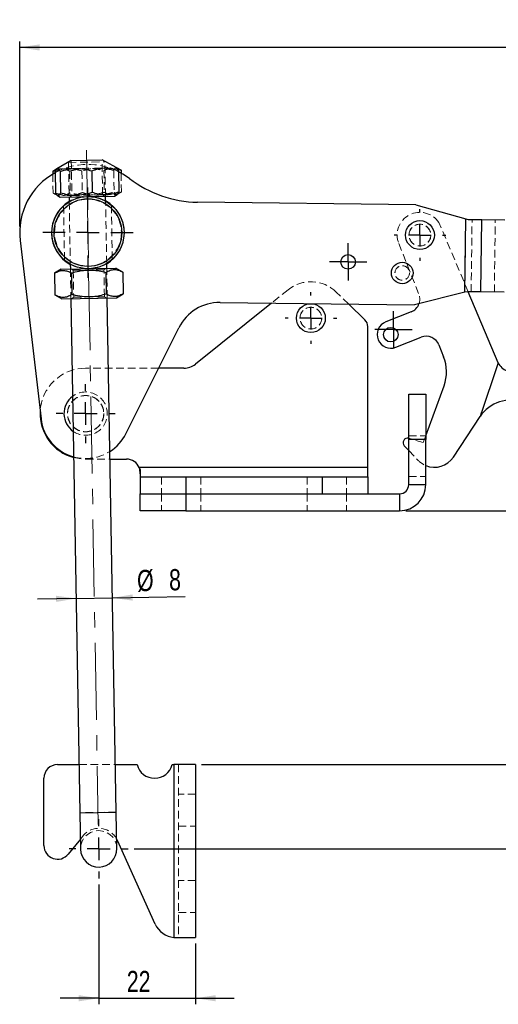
# Model space of a CAD drawing. Header units: millimetres. Extents: x 39 to 401, y 15 to 283.
# Tile 6 of 21: x 54 to 133, y 121 to 283. Entities that reach past the tile are written whole.
import ezdxf

# ---------------------------------------------------------------- set-up
doc = ezdxf.new("R2010")
doc.units = ezdxf.units.MM
doc.linetypes.add('CENTERX2', pattern=[20.32, 12.7, -2.54, 2.54, -2.54])
doc.linetypes.add('HIDDEN', pattern=[1.905, 1.27, -0.635])
doc.layers.add('FORMATO', color=179, linetype='Continuous')
doc.styles.add('SLDTEXTSTYLE0', font='TXT', dxfattribs={"width": 0.75})
doc.dimstyles.new('SLDDIMSTYLE0', dxfattribs={"dimtxt": 3.5, "dimasz": 3.302, "dimexe": 0, "dimexo": 0.0625, "dimgap": 0.875, "dimtad": 1, "dimdec": 0, "dimlfac": 1.333333, "dimrnd": 1e-09, "dimzin": 12, "dimdsep": 46, "dimtxsty": 'SLDTEXTSTYLE0', "dimsah": 1, "dimcen": 0.09, "dimadec": 0, "dimazin": 3, "dimtfac": 1, "dimtofl": 0, "dimtmove": 0, "dimatfit": 3, "dimfxl": 0, "dimfrac": 2, "dimtolj": 1, "dimtzin": 12, "dimarcsym": 0})
doc.dimstyles.new('SLDDIMSTYLE1', dxfattribs={"dimtxt": 3.5, "dimasz": 3.302, "dimexe": 0, "dimexo": 0.0625, "dimgap": 0.875, "dimtad": 1, "dimdec": 3, "dimlfac": 1.333333, "dimrnd": 1e-09, "dimzin": 12, "dimdsep": 46, "dimtxsty": 'SLDTEXTSTYLE0', "dimsah": 1, "dimcen": 0.09, "dimadec": 0, "dimazin": 3, "dimtfac": 1, "dimtdec": 3, "dimtmove": 0, "dimatfit": 0, "dimfxl": 0, "dimfrac": 2, "dimtolj": 1, "dimtzin": 12, "dimarcsym": 0})
doc.dimstyles.new('SLDDIMSTYLE2', dxfattribs={"dimtxt": 3.5, "dimasz": 3.302, "dimexe": 0, "dimexo": 0.0625, "dimgap": 0.875, "dimtad": 1, "dimdec": 0, "dimlfac": 1.333333, "dimrnd": 1e-09, "dimzin": 12, "dimdsep": 46, "dimtxsty": 'SLDTEXTSTYLE0', "dimsah": 1, "dimcen": 0.09, "dimadec": 0, "dimazin": 3, "dimtfac": 1, "dimtdec": 0, "dimtofl": 0, "dimtmove": 0, "dimatfit": 3, "dimfxl": 0, "dimfrac": 2, "dimtolj": 1, "dimtzin": 12, "dimarcsym": 0})

# ---------------------------------------------------------------- blocks, each defined once
blk = doc.blocks.new('_D')
at = {"layer": 'FORMATO'}
for p, q in [((117.98, 202.18), (229.76, 202.18)), ((228.76, 146.44), (228.76, 202.18)), ((73.25, 146.44), (229.76, 146.44))]:
    blk.add_line(p, q, dxfattribs=at)
for points in [[(228.76, 202.18), (228.25, 198.88), (229.27, 198.88)], [(228.76, 146.44), (229.27, 149.74), (228.25, 149.74)]]:
    blk.add_solid(points, dxfattribs=at)
at = {"layer": 'FORMATO', "insert": (224.25, 171.48), "char_height": 3.5, "attachment_point": 1, "rotation": 90, "style": 'SLDTEXTSTYLE0'}
blk.add_mtext('74', dxfattribs=at)
blk = doc.blocks.new('_D_1')
at = {"layer": 'FORMATO'}
for p, q in [((63.66, 187.72), (57.31, 187.61)), ((63.66, 187.72), (69.66, 187.82)), ((69.66, 187.82), (81.61, 188.03))]:
    blk.add_line(p, q, dxfattribs=at)
for points in [[(69.66, 187.82), (72.97, 187.37), (72.95, 188.39)], [(63.66, 187.72), (60.35, 188.17), (60.37, 187.15)]]:
    blk.add_solid(points, dxfattribs=at)
at = {"layer": 'FORMATO', "char_height": 3.5, "attachment_point": 1, "rotation": 1, "style": 'SLDTEXTSTYLE0'}
for s, insert in [('%%c', (73.67, 192.41)), ('8', (78.95, 192.55))]:
    blk.add_mtext(s, dxfattribs=dict(at, insert=insert))
blk = doc.blocks.new('_D_2')
at = {"layer": 'FORMATO'}
for p, q in [((67.38, 140.57), (67.38, 120.8)), ((83.35, 130.83), (83.35, 120.8)), ((67.38, 121.8), (61.03, 121.8)), ((67.38, 121.8), (83.35, 121.8)), ((83.35, 121.8), (89.7, 121.8))]:
    blk.add_line(p, q, dxfattribs=at)
for points in [[(67.38, 121.8), (64.08, 122.31), (64.08, 121.29)], [(83.35, 121.8), (86.65, 121.29), (86.65, 122.31)]]:
    blk.add_solid(points, dxfattribs=at)
at = {"layer": 'FORMATO', "insert": (72.01, 126.31), "char_height": 3.5, "attachment_point": 1, "style": 'SLDTEXTSTYLE0'}
blk.add_mtext('22', dxfattribs=at)
blk = doc.blocks.new('_D_3')
at = {"layer": 'FORMATO'}
for p, q in [((117.98, 202.18), (149.04, 202.18)), ((148.04, 202.18), (148.04, 160.33)), ((84.35, 160.33), (149.04, 160.33))]:
    blk.add_line(p, q, dxfattribs=at)
for points in [[(148.04, 202.18), (147.53, 198.88), (148.55, 198.88)], [(148.04, 160.33), (148.55, 163.63), (147.53, 163.63)]]:
    blk.add_solid(points, dxfattribs=at)
at = {"layer": 'FORMATO', "insert": (143.53, 177.35), "char_height": 3.5, "attachment_point": 1, "rotation": 90, "style": 'SLDTEXTSTYLE0'}
blk.add_mtext('56', dxfattribs=at)
blk = doc.blocks.new('_D_4')
at = {"layer": 'FORMATO'}
for p, q in [((188.83, 243.5), (229.76, 243.5)), ((228.76, 243.5), (228.76, 202.18)), ((117.98, 202.18), (229.76, 202.18))]:
    blk.add_line(p, q, dxfattribs=at)
for points in [[(228.76, 243.5), (228.25, 240.2), (229.27, 240.2)], [(228.76, 202.18), (229.27, 205.48), (228.25, 205.48)]]:
    blk.add_solid(points, dxfattribs=at)
at = {"layer": 'FORMATO', "insert": (224.25, 217.27), "char_height": 3.5, "attachment_point": 1, "rotation": 90, "style": 'SLDTEXTSTYLE0'}
blk.add_mtext('55', dxfattribs=at)
blk = doc.blocks.new('_D_5')
at = {"layer": 'FORMATO'}
for p, q in [((54.36, 249.05), (54.36, 279.59)), ((212.31, 243.59), (212.31, 279.59)), ((212.31, 278.59), (54.36, 278.59))]:
    blk.add_line(p, q, dxfattribs=at)
for points in [[(54.36, 278.59), (57.66, 278.08), (57.66, 279.1)], [(212.31, 278.59), (209.01, 279.1), (209.01, 278.08)]]:
    blk.add_solid(points, dxfattribs=at)
at = {"layer": 'FORMATO', "insert": (137.27, 283.1), "char_height": 3.5, "attachment_point": 1, "style": 'SLDTEXTSTYLE0'}
blk.add_mtext('211', dxfattribs=at)
blk = doc.blocks.new('SW_CENTERMARKSYMBOL_0')
at = {"layer": 'FORMATO', "color": 0}
for p, q in [((0, 3.75), (0, 4.25625)), ((0, 0), (0, 1.875)), ((-3.75, 0), (-4.25625, 0)), ((0, 0), (-1.875, 0)), ((0, 0), (0, -1.875)), ((0, 0), (1.875, 0)), ((3.75, 0), (4.25625, 0)), ((0, -3.75), (0, -4.25625))]:
    blk.add_line(p, q, dxfattribs=at)
blk = doc.blocks.new('SW_CENTERMARKSYMBOL_1')
at = {"layer": 'FORMATO', "color": 0}
for p, q in [((0, 3.75), (0, 4.875)), ((0, 0), (0, 1.875)), ((-3.75, 0), (-4.875, 0)), ((0, 0), (-1.875, 0)), ((0, 0), (0, -1.875)), ((0, 0), (1.875, 0)), ((3.75, 0), (4.875, 0)), ((0, -3.75), (0, -4.875))]:
    blk.add_line(p, q, dxfattribs=at)
blk = doc.blocks.new('SW_CENTERMARKSYMBOL_2')
at = {"layer": 'FORMATO', "color": 0}
for p, q in [((0, 3.75), (0, 7.453125)), ((0, 0), (0, 1.875)), ((-3.75, 0), (-7.453125, 0)), ((0, 0), (-1.875, 0)), ((0, 0), (0, -1.875)), ((0, 0), (1.875, 0)), ((3.75, 0), (7.453125, 0)), ((0, -3.75), (0, -7.453125))]:
    blk.add_line(p, q, dxfattribs=at)
blk = doc.blocks.new('SW_CENTERMARKSYMBOL_3')
at = {"layer": 'FORMATO', "color": 0}
for p, q in [((0, 3.75), (0, 4.875)), ((0, 0), (0, 1.875)), ((-3.75, 0), (-4.875, 0)), ((0, 0), (-1.875, 0)), ((0, 0), (0, -1.875)), ((0, 0), (1.875, 0)), ((3.75, 0), (4.875, 0)), ((0, -3.75), (0, -4.875))]:
    blk.add_line(p, q, dxfattribs=at)
blk = doc.blocks.new('SW_CENTERMARKSYMBOL_4')
at = {"layer": 'FORMATO', "color": 0}
for p, q in [((0, 3.75), (0, 4.25625)), ((0, 0), (0, 1.875)), ((-3.75, 0), (-4.25625, 0)), ((0, 0), (-1.875, 0)), ((0, 0), (0, -1.875)), ((0, 0), (1.875, 0)), ((3.75, 0), (4.25625, 0)), ((0, -3.75), (0, -4.25625))]:
    blk.add_line(p, q, dxfattribs=at)
blk = doc.blocks.new('SW_CENTERMARKSYMBOL_5')
at = {"layer": 'FORMATO', "color": 0}
for p, q in [((0, 1.875), (0, 3.075)), ((0, 0), (0, 1.875)), ((-1.875, 0), (-3.075, 0)), ((0, 0), (-1.875, 0)), ((0, 0), (0, -1.875)), ((0, 0), (1.875, 0)), ((1.875, 0), (3.075, 0)), ((0, -1.875), (0, -3.075))]:
    blk.add_line(p, q, dxfattribs=at)
blk = doc.blocks.new('SW_CENTERMARKSYMBOL_6')
at = {"layer": 'FORMATO', "color": 0}
for p, q in [((0, 1.87), (0, 3.07)), ((0, 0), (0, 1.87)), ((-1.88, 0), (-3.07, 0)), ((0, 0), (-1.88, 0)), ((0, 0), (0, -1.88)), ((0, 0), (1.87, 0)), ((1.87, 0), (3.07, 0)), ((0, -1.88), (0, -3.07))]:
    blk.add_line(p, q, dxfattribs=at)

msp = doc.modelspace()

# ---------------------------------------------------------------- linework, layer by layer
at = {"color": 7, "linetype": 'Continuous', "lineweight": 25}
for p, q in [((62.84672, 259.95778), (60.49639, 258.54556)), ((62.84672, 259.95778), (67.94883, 260.04684)), ((70.34702, 258.7175), (67.94883, 260.04684)), ((60.49639, 258.54556), (59.80048, 258.12741)), ((59.80048, 258.12741), (60.34067, 258.38137)), ((66.23707, 258.23976), (66.2994, 254.66915)), ((71.0571, 258.3239), (70.34702, 258.7175)), ((70.4703, 258.58453), (71.0571, 258.3239)), ((70.65666, 258.31691), (70.71899, 254.7463)), ((71.0571, 258.3239), (71.0647, 257.88814)), ((59.80048, 258.12741), (59.80809, 257.69166)), ((60.20092, 258.1344), (60.26324, 254.56379)), ((61.0092, 258.14851), (61.07153, 254.5779)), ((60.57289, 254.1632), (61.00318, 253.92468)), ((61.00318, 253.92468), (66.14864, 254.0145)), ((62.50295, 253.95086), (62.51711, 253.13982)), ((66.14864, 254.0145), (70.00181, 254.08176)), ((68.51619, 253.24453), (68.50204, 254.05558)), ((70.00181, 254.08176), (70.42351, 254.33514)), ((119.66853, 252.61693), (83.67141, 253.0727)), ((119.66853, 252.61693), (127.89542, 250.30052)), ((127.74254, 238.22563), (127.89542, 250.30052)), ((127.89542, 250.30052), (128.29825, 250.21998)), ((128.29825, 250.21998), (130.51926, 250.19186)), ((130.36828, 238.26782), (130.51926, 250.19186)), ((130.51926, 250.19186), (134.34299, 250.14345)), ((54.4326, 246.74374), (57.87232, 217.34277)), ((61.21097, 242.02025), (60.09336, 241.34872)), ((61.21097, 242.02025), (70.2096, 242.17732)), ((62.69659, 242.85747), (62.71074, 242.04643)), ((68.70983, 242.15114), (68.69567, 242.96219)), ((71.34997, 241.5452), (70.2096, 242.17732)), ((60.09336, 241.34872), (60.15568, 237.77811)), ((62.90751, 241.39784), (62.96983, 237.82723)), ((68.53582, 241.49608), (68.59814, 237.92547)), ((71.34997, 241.5452), (71.4123, 237.97459)), ((60.15568, 237.77811), (61.29605, 237.14599)), ((61.29605, 237.14599), (70.29468, 237.30306)), ((62.79582, 237.17217), (64.27573, 152.38821)), ((70.27482, 152.49292), (68.79491, 237.27688)), ((70.29468, 237.30306), (71.4123, 237.97459)), ((127.74254, 238.22563), (119.45963, 236.11825)), ((128.14727, 238.29594), (127.74254, 238.22563)), ((130.36828, 238.26782), (128.14727, 238.29594)), ((133.24874, 226.58219), (128.29086, 238.29412)), ((134.19202, 238.2194), (130.36828, 238.26782)), ((95.83731, 236.41734), (83.30906, 226.36363)), ((87.39337, 236.52425), (119.45963, 236.11825)), ((111.27449, 233.64506), (108.59107, 236.25586)), ((118.88983, 234.97598), (114.70572, 233.31972)), ((71.8539, 214.89318), (80.5892, 232.37693)), ((111.72848, 209.30571), (111.72848, 232.56995)), ((116.36198, 229.1356), (120.54609, 230.79186)), ((123.46628, 229.52794), (124.23503, 227.58587)), ((81.43143, 225.70339), (77.25495, 225.70339)), ((133.24874, 226.58219), (130.24704, 217.71964)), ((121.29248, 214.56408), (124.29824, 222.78313)), ((118.47998, 221.42658), (121.29248, 221.42658)), ((118.47998, 213.92658), (118.47998, 221.42658)), ((121.29248, 221.42658), (121.29248, 213.92658)), ((125.83924, 211.04643), (130.24704, 217.71964)), ((117.75355, 212.89281), (118.47998, 212.12597)), ((118.47998, 206.49321), (118.47998, 213.92658)), ((121.29248, 213.92658), (118.47998, 213.92658)), ((121.29248, 206.49321), (121.29248, 213.92658)), ((69.25875, 210.70339), (71.97848, 210.70339)), ((74.0608, 209.30571), (74.22848, 208.05904)), ((111.72848, 209.30571), (74.0608, 209.30571)), ((74.0608, 209.30571), (74.22848, 208.05904)), ((74.22848, 208.87208), (74.22848, 207.80571)), ((111.72848, 207.80571), (111.72848, 209.30571)), ((74.22848, 207.80571), (74.22848, 204.99321)), ((74.22848, 207.80571), (81.72848, 207.80571)), ((81.72848, 207.80571), (81.72848, 204.99321)), ((81.72848, 207.80571), (104.22848, 207.80571)), ((104.22848, 207.80571), (104.22848, 204.99321)), ((104.22848, 207.80571), (111.72848, 207.80571)), ((111.72848, 207.80571), (111.72848, 204.99321)), ((118.47998, 206.49321), (121.29248, 206.49321)), ((74.22848, 202.18071), (74.22848, 204.99321)), ((74.22848, 204.99321), (81.72848, 204.99321)), ((74.22848, 204.99321), (81.72848, 204.99321)), ((81.72848, 204.99321), (81.72848, 202.18071)), ((81.72848, 204.99321), (116.97998, 204.99321)), ((116.97998, 204.99321), (116.97998, 202.18071)), ((81.72848, 202.18071), (74.22848, 202.18071)), ((81.72848, 202.18071), (116.97998, 202.18071)), ((60.6032, 160.32758), (64.13715, 160.32758)), ((70.13806, 160.32758), (73.69572, 160.32758)), ((79.5052, 160.32758), (79.78796, 160.32758)), ((79.78796, 160.32758), (79.78796, 131.84128)), ((83.35046, 160.32758), (79.78796, 160.32758)), ((83.35046, 160.32758), (83.35046, 131.82758)), ((58.3532, 146.97758), (58.3532, 158.07758)), ((64.27573, 152.38821), (64.38045, 146.38912)), ((70.37953, 146.49384), (70.27482, 152.49292)), ((64.3513, 148.0587), (62.35953, 145.57124)), ((70.45553, 147.83133), (70.35255, 148.03977)), ((76.69094, 134.0333), (70.45553, 147.83133)), ((79.78796, 131.84128), (80.39347, 131.82758)), ((79.91544, 131.82758), (80.39347, 131.82758)), ((80.39347, 131.82758), (83.35046, 131.82758))]:
    msp.add_line(p, q, dxfattribs=at)
at = {"color": 7, "linetype": 'HIDDEN', "lineweight": 18}
for p, q in [((62.86691, 259.95813), (62.96782, 254.17725)), ((68.02955, 254.2656), (67.92864, 260.04648)), ((62.40396, 259.62187), (68.40305, 259.72659)), ((62.40396, 259.62187), (62.50295, 253.95086)), ((62.61464, 258.17653), (62.67696, 254.60592)), ((64.62051, 258.21154), (64.68283, 254.64094)), ((68.24294, 258.27477), (68.30527, 254.70417)), ((68.50204, 254.05558), (68.40305, 259.72659)), ((69.84838, 258.3028), (69.91071, 254.73219)), ((59.80809, 257.69166), (59.86281, 254.5568)), ((71.0647, 257.88814), (71.11942, 254.75329)), ((59.86281, 254.5568), (60.57289, 254.1632)), ((62.96782, 254.17725), (62.66, 253.9536)), ((62.96782, 254.17725), (68.02955, 254.2656)), ((68.34499, 254.05284), (68.02955, 254.2656)), ((70.42351, 254.33514), (71.11942, 254.75329)), ((61.59144, 252.45377), (61.74754, 243.51059)), ((62.51711, 253.13982), (62.69659, 242.85747)), ((68.69567, 242.96219), (68.51619, 253.24453)), ((69.62121, 243.65545), (69.46528, 252.58888)), ((127.74254, 238.22563), (127.89542, 250.30052)), ((128.05309, 250.22308), (128.29825, 250.21998)), ((128.77466, 238.28799), (128.92563, 250.21204)), ((130.36828, 238.26782), (130.51926, 250.19186)), ((132.5984, 238.23958), (132.74937, 250.16362)), ((128.29086, 238.29412), (123.45892, 249.70854)), ((116.84124, 246.26439), (120.15376, 237.89616)), ((62.71074, 242.04643), (62.79582, 237.17217)), ((62.86779, 242.04917), (63.18323, 241.8364)), ((68.24496, 241.92476), (63.18323, 241.8364)), ((68.24496, 241.92476), (68.55278, 242.1484)), ((68.32242, 237.48691), (68.24496, 241.92476)), ((68.79491, 237.27688), (68.70983, 242.15114)), ((63.18323, 241.8364), (63.26069, 237.39856)), ((63.26069, 237.39856), (62.95287, 237.17491)), ((63.26069, 237.39856), (68.32242, 237.48691)), ((68.63786, 237.27414), (68.32242, 237.48691)), ((98.59823, 238.63293), (95.83731, 236.41734)), ((108.59107, 236.25586), (106.53753, 238.25383)), ((127.90212, 238.29904), (128.14727, 238.29594)), ((77.25495, 225.70339), (65.22848, 225.70339)), ((133.24874, 226.58219), (130.24704, 217.71964)), ((118.47998, 214.56408), (121.29248, 214.56408)), ((120.88466, 213.44893), (121.29248, 214.56408)), ((118.50426, 214.12969), (118.47998, 214.13619)), ((118.47998, 213.92658), (121.29248, 213.92658)), ((120.88466, 213.44893), (118.50426, 214.12969)), ((118.47998, 212.12597), (119.98779, 210.53428)), ((65.22848, 210.70339), (69.25875, 210.70339)), ((111.72848, 209.30571), (74.0608, 209.30571)), ((77.75348, 207.80571), (77.75348, 204.99321)), ((81.72848, 204.99321), (81.72848, 207.80571)), ((84.20348, 207.80571), (84.20348, 204.99321)), ((101.75348, 207.80571), (101.75348, 204.99321)), ((104.22848, 204.99321), (104.22848, 207.80571)), ((108.20348, 207.80571), (108.20348, 204.99321)), ((118.47998, 207.81408), (121.29248, 207.81408)), ((121.29248, 206.49321), (118.47998, 206.49321)), ((77.75348, 204.99321), (77.75348, 202.18071)), ((81.72848, 202.18071), (81.72848, 204.99321)), ((84.20348, 204.99321), (84.20348, 202.18071)), ((101.75348, 204.99321), (101.75348, 202.18071)), ((104.22848, 204.99321), (111.72848, 204.99321)), ((108.20348, 204.99321), (108.20348, 202.18071)), ((116.97998, 202.18071), (116.97998, 204.99321)), ((64.13715, 160.32758), (70.13806, 160.32758)), ((79.78796, 160.32758), (79.78796, 131.84128)), ((80.53796, 160.32758), (80.53796, 131.82758)), ((83.35046, 155.45258), (80.53796, 155.45258)), ((70.27482, 152.49292), (64.27573, 152.38821)), ((70.27482, 152.49292), (64.27573, 152.38821)), ((80.53796, 150.20258), (83.35046, 150.20258)), ((64.74549, 148.55099), (64.3513, 148.0587)), ((83.35046, 141.20258), (80.53796, 141.20258)), ((80.53796, 135.95258), (83.35046, 135.95258))]:
    msp.add_line(p, q, dxfattribs=at)
at = {"color": 8, "linetype": 'Continuous', "lineweight": 25}
msp.add_line((64.27573, 152.38821), (70.27482, 152.49292), dxfattribs=at)
at = {"color": 7, "linetype": 'Continuous', "lineweight": 25, "flags": 128}
msp.add_lwpolyline([(72.46979, 256.96482), (71.38068, 257.70606), (70.66042, 258.10184)], dxfattribs=at)
at = {"color": 7, "linetype": 'HIDDEN', "lineweight": 18, "flags": 128}
for points in [[(63.25322, 210.96818), (64.16112, 210.77973), (65.22848, 210.70339)], [(70.37953, 146.49384), (70.29268, 147.15999), (70.05977, 147.79011), (69.69248, 148.3526), (69.20924, 148.81926), (68.63427, 149.16669), (67.99641, 149.37747), (67.32763, 149.44102), (66.66148, 149.35417), (66.03136, 149.12126), (65.46887, 148.75397), (65.00221, 148.27073), (64.65478, 147.69576), (64.444, 147.0579), (64.38045, 146.38912), (64.38045, 146.38912)]]:
    msp.add_lwpolyline(points, dxfattribs=at)
at = {"color": 7, "linetype": 'Continuous', "lineweight": 25}
for centre, radius in [((65.60639, 248.051), 5.95312), ((65.60639, 248.051), 5.57812), ((120.328, 247.64461), 2.38125), ((108.49596, 243.21907), 1.2), ((117.41212, 241.39459), 1.78125), ((102.35348, 233.95339), 2.38125), ((115.53385, 231.22766), 1.2)]:
    msp.add_circle(centre, radius, dxfattribs=at)
at = {"color": 7, "linetype": 'HIDDEN', "lineweight": 18}
for centre, radius in [((65.60639, 248.051), 5.5125), ((120.328, 247.64461), 1.8), ((120.328, 247.64461), 1.78594), ((117.41212, 241.39459), 1.2), ((117.41212, 241.39459), 1.19062), ((102.35348, 233.95339), 1.8), ((102.35348, 233.95339), 1.78594), ((65.22848, 218.20339), 3), ((65.22848, 218.20339), 2.97656)]:
    msp.add_circle(centre, radius, dxfattribs=at)
for centre, radius, start, end in [((65.60639, 248.051), 11.25, 63.3046129, 118.6953871), ((65.60639, 248.051), 6, 61, 121), ((120.328, 247.64461), 3.75, 33.3931936, 201.5958892), ((65.60639, 248.051), 6, 241, 301), ((102.35348, 233.95339), 6, 45.7858775, 128.7464723), ((118.0617, 237.06803), 2.25, 340.0604525, 21.5958892), ((65.22848, 218.20339), 7.5, 90, 177.608278), ((65.22848, 218.20339), 3.57188, 294.3438815, 127.034518), ((65.22848, 218.20339), 3.57188, 234.965482, 294.3438815), ((65.22848, 218.20339), 7.40633, 254.5183686, 302.76317), ((122.71021, 213.11322), 3.75, 223.4497705, 247.7863972), ((67.37999, 146.44148), 3.375, 28.2660445, 141.3148786)]:
    msp.add_arc(centre, radius, start, end, dxfattribs=at)
at = {"color": 7, "linetype": 'Continuous', "lineweight": 25}
for centre, radius, start, end in [((65.60639, 248.051), 11.25, 118.6953871, 186.672891), ((83.90879, 271.82119), 18.75, 232.4047031, 269.2746007), ((65.60639, 248.051), 6, 359.2746007, 61), ((65.60639, 248.051), 6, 121, 241), ((65.60639, 248.051), 6, 301, 359.2746007), ((87.29842, 229.02485), 7.5, 89.2746007, 153.4522022), ((118.0617, 237.06803), 2.25, 291.5958892, 340.0604525), ((110.22848, 232.56995), 1.5, 0, 45.7858775), ((115.53385, 231.22766), 2.25, 111.5958892, 291.5958892), ((121.37422, 228.69981), 2.25, 21.5958892, 111.5958892), ((117.95886, 225.10148), 6.75, 339.9121766, 21.5958892), ((81.43143, 228.70339), 3, 270, 308.7464723), ((135.32074, 227.4593), 2.25, 202.9438581, 253.7194147), ((65.22848, 218.20339), 3.57187, 127.034518, 234.965482), ((135.2535, 214.41277), 6, 68.0369942, 146.5544149), ((65.22848, 218.20339), 7.5, 177.608278, 254.7299595), ((65.22848, 218.20339), 7.40633, 186.672891, 254.5183686), ((65.22848, 218.20339), 7.40633, 302.76317, 333.4522022), ((118.29804, 213.4086), 0.75, 75.9604805, 223.4497705), ((71.97848, 208.45339), 2.25, 22.2597407, 90), ((122.71021, 213.11322), 3.75, 247.7863972, 326.5544149), ((116.97998, 206.49321), 1.5, 270, 0), ((116.97998, 206.49321), 4.3125, 270, 0), ((60.6032, 158.07758), 2.25, 90, 180), ((76.60046, 161.07758), 3, 194.4775122, 345.5224878), ((60.6032, 146.97758), 2.25, 180, 321.3148786), ((67.37999, 146.44148), 3, 181, 1), ((80.1082, 135.57758), 3.75, 204.3184839, 265.1010814)]:
    msp.add_arc(centre, radius, start, end, dxfattribs=at)
at = {"color": 7, "linetype": 'HIDDEN', "lineweight": 18}
for points, knots in [([(64.62051, 258.21154), (64.23472, 258.33059), (63.4548, 258.57127), (62.30418, 258.64421), (61.20819, 258.48854), (60.53872, 258.25317), (60.20092, 258.1344)], [0, 0, 0, 0, 0.2646022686, 0.5349422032, 0.7653402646, 1, 1, 1, 1]), ([(60.34067, 258.38137), (60.40417, 258.41306), (60.71596, 258.56861), (61.26265, 258.61903), (61.96346, 258.50339), (62.39626, 258.28615), (62.61464, 258.17653)], [0, 0, 0, 0, 0.08593842, 0.421957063, 0.708330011, 1, 1, 1, 1]), ([(62.61464, 258.17653), (62.80326, 258.23203), (63.45276, 258.42313), (64.60485, 258.64794), (65.9485, 258.68527), (67.17004, 258.53933), (67.88395, 258.3633), (68.24294, 258.27477)], [0, 0, 0, 0, 0.103281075, 0.355632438, 0.61404116, 0.805915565, 1, 1, 1, 1]), ([(69.84838, 258.3028), (69.39245, 258.42062), (68.47069, 258.65882), (67.10994, 258.7281), (65.81307, 258.56892), (65.02045, 258.33139), (64.62051, 258.21154)], [0, 0, 0, 0, 0.2646022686, 0.5349422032, 0.7653402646, 1, 1, 1, 1]), ([(68.24294, 258.27477), (68.48506, 258.40563), (68.97456, 258.67019), (69.70354, 258.76346), (70.20793, 258.70406), (70.44666, 258.5953), (70.4703, 258.58453)], [0, 0, 0, 0, 0.334658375, 0.67657352, 0.967971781, 1, 1, 1, 1]), ([(70.34655, 258.70827), (70.28126, 258.7276), (70.16317, 258.76257), (69.99682, 258.58654), (69.89805, 258.39774), (69.84838, 258.3028)], [0, 0, 0, 0, 0.38066212, 0.688557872, 1, 1, 1, 1]), ([(62.67696, 254.60592), (62.43491, 254.47592), (61.94556, 254.21309), (61.21556, 254.10732), (60.5138, 254.23161), (60.08113, 254.44774), (59.86281, 254.5568)], [0, 0, 0, 0, 0.2646022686, 0.5349422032, 0.7653402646, 1, 1, 1, 1]), ([(60.26324, 254.56379), (60.64902, 254.44475), (61.42895, 254.20407), (62.57957, 254.13113), (63.67556, 254.2868), (64.34503, 254.52217), (64.68283, 254.64094)], [0, 0, 0, 0, 0.264602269, 0.534942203, 0.765340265, 1, 1, 1, 1]), ([(68.30527, 254.70417), (67.95334, 254.60416), (67.24608, 254.40317), (66.04254, 254.21581), (64.69492, 254.20309), (63.53504, 254.38568), (62.86741, 254.55704), (62.67696, 254.60592)], [0, 0, 0, 0, 0.1920504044, 0.3859563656, 0.6379333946, 0.8967193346, 1, 1, 1, 1]), ([(64.68283, 254.64094), (65.13876, 254.52311), (66.06052, 254.28492), (67.42127, 254.21564), (68.71814, 254.37482), (69.51076, 254.61234), (69.91071, 254.73219)], [0, 0, 0, 0, 0.2646022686, 0.5349422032, 0.7653402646, 1, 1, 1, 1]), ([(71.11942, 254.75329), (70.87737, 254.62328), (70.38802, 254.36045), (69.65803, 254.25468), (68.95626, 254.37897), (68.52359, 254.59511), (68.30527, 254.70417)], [0, 0, 0, 0, 0.2646022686, 0.5349422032, 0.7653402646, 1, 1, 1, 1]), ([(69.91071, 254.73219), (69.9631, 254.6399), (70.0684, 254.45442), (70.24078, 254.28416), (70.35817, 254.32112), (70.42276, 254.34145)], [0, 0, 0, 0, 0.308184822, 0.619347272, 1, 1, 1, 1])]:
    msp.add_open_spline(points, degree=3, knots=knots, dxfattribs=at)
at = {"color": 7, "linetype": 'Continuous', "lineweight": 25}
for points, knots in [([(60.20092, 258.1344), (60.25005, 258.22913), (60.3488, 258.41949), (60.51916, 258.58882), (60.71285, 258.5814), (60.88246, 258.38152), (60.98107, 258.20022), (61.0092, 258.14851)], [0, 0, 0, 0, 0.1920504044, 0.3859563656, 0.6379333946, 0.8967193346, 1, 1, 1, 1]), ([(61.0092, 258.14851), (61.46074, 258.28217), (62.37362, 258.55239), (63.73113, 258.66912), (65.03276, 258.5553), (65.83319, 258.34558), (66.23707, 258.23976)], [0, 0, 0, 0, 0.264602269, 0.534942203, 0.765340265, 1, 1, 1, 1]), ([(66.23707, 258.23976), (66.61847, 258.3722), (67.38952, 258.63995), (68.53689, 258.753), (69.63764, 258.63568), (70.31492, 258.42381), (70.65666, 258.31691)], [0, 0, 0, 0, 0.2646022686, 0.5349422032, 0.7653402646, 1, 1, 1, 1]), ([(70.65666, 258.31691), (70.62855, 258.36738), (70.53174, 258.54117), (70.42718, 258.70735), (70.35234, 258.7082), (70.34655, 258.70827)], [0, 0, 0, 0, 0.274085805, 0.943772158, 1, 1, 1, 1]), ([(61.07153, 254.5779), (61.04522, 254.52523), (60.95463, 254.34389), (60.79224, 254.13635), (60.59948, 254.11911), (60.42155, 254.28327), (60.31621, 254.46993), (60.26324, 254.56379)], [0, 0, 0, 0, 0.103281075, 0.355632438, 0.61404116, 0.805915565, 1, 1, 1, 1]), ([(66.2994, 254.66915), (65.84786, 254.53549), (64.93498, 254.26527), (63.57747, 254.14854), (62.27584, 254.26237), (61.47541, 254.47208), (61.07153, 254.5779)], [0, 0, 0, 0, 0.264602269, 0.534942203, 0.765340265, 1, 1, 1, 1]), ([(70.71899, 254.7463), (70.3376, 254.61386), (69.56655, 254.34611), (68.41918, 254.23306), (67.31842, 254.35038), (66.64114, 254.56225), (66.2994, 254.66915)], [0, 0, 0, 0, 0.2646022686, 0.5349422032, 0.7653402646, 1, 1, 1, 1]), ([(70.42276, 254.34145), (70.4268, 254.34163), (70.50156, 254.34491), (70.60033, 254.51465), (70.69265, 254.69489), (70.71899, 254.7463)], [0, 0, 0, 0, 0.039187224, 0.725925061, 1, 1, 1, 1]), ([(68.53582, 241.49608), (68.65599, 241.56436), (68.89679, 241.7012), (69.26823, 241.84995), (69.64839, 241.94326), (70.01547, 241.966), (70.36452, 241.92852), (70.69414, 241.84373), (71.02349, 241.71706), (71.24102, 241.60255), (71.34997, 241.5452)], [0, 0, 0, 0, 0.132027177, 0.264568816, 0.3992704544, 0.5349978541, 0.649883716, 0.7654004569, 0.8825051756, 1, 1, 1, 1]), ([(60.09336, 241.34872), (60.21353, 241.417), (60.45433, 241.55384), (60.82577, 241.70259), (61.20593, 241.7959), (61.57301, 241.81864), (61.92206, 241.78115), (62.25168, 241.69637), (62.58102, 241.56969), (62.79856, 241.45519), (62.90751, 241.39784)], [0, 0, 0, 0, 0.132027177, 0.264568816, 0.399270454, 0.534997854, 0.649883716, 0.765400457, 0.882505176, 1, 1, 1, 1]), ([(62.90751, 241.39784), (63.09613, 241.45334), (63.74564, 241.64444), (64.89772, 241.86925), (66.24137, 241.90658), (67.46292, 241.76064), (68.17682, 241.5846), (68.53582, 241.49608)], [0, 0, 0, 0, 0.103281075, 0.355632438, 0.61404116, 0.805915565, 1, 1, 1, 1]), ([(62.96983, 237.82723), (62.84966, 237.75895), (62.60886, 237.62211), (62.23742, 237.47336), (61.85726, 237.38005), (61.49018, 237.35731), (61.14113, 237.39479), (60.81151, 237.47958), (60.48217, 237.60625), (60.26463, 237.72076), (60.15568, 237.77811)], [0, 0, 0, 0, 0.132027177, 0.264568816, 0.3992704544, 0.5349978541, 0.649883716, 0.7654004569, 0.8825051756, 1, 1, 1, 1]), ([(68.59814, 237.92547), (68.24621, 237.82546), (67.53895, 237.62448), (66.33542, 237.43711), (64.98779, 237.42439), (63.82791, 237.60699), (63.16028, 237.77835), (62.96983, 237.82723)], [0, 0, 0, 0, 0.1920504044, 0.3859563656, 0.6379333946, 0.8967193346, 1, 1, 1, 1]), ([(71.4123, 237.97459), (71.29213, 237.90631), (71.05132, 237.76948), (70.67989, 237.62072), (70.29972, 237.52741), (69.93264, 237.50467), (69.58359, 237.54216), (69.25397, 237.62694), (68.92463, 237.75362), (68.70709, 237.86812), (68.59814, 237.92547)], [0, 0, 0, 0, 0.132027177, 0.264568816, 0.3992704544, 0.5349978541, 0.649883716, 0.7654004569, 0.8825051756, 1, 1, 1, 1]), ([(74.0608, 209.30571), (74.10867, 209.22536), (74.19071, 209.08766), (74.21737, 208.93547), (74.22848, 208.87208)], [0, 0, 0, 0, 0.583502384, 1, 1, 1, 1])]:
    msp.add_open_spline(points, degree=3, knots=knots, dxfattribs=at)
at = {"layer": 'FORMATO', "linetype": 'CENTERX2', "lineweight": 18}
msp.add_line((65.3686, 261.67393), (67.31018, 150.44087), dxfattribs=at)

# ---------------------------------------------------------------- block references
at = {"layer": 'FORMATO'}
for name, p in [('SW_CENTERMARKSYMBOL_2', (65.60639, 248.051)), ('SW_CENTERMARKSYMBOL_0', (102.35348, 233.95339)), ('SW_CENTERMARKSYMBOL_1', (65.22848, 218.20339)), ('SW_CENTERMARKSYMBOL_3', (67.37999, 146.44148))]:
    msp.add_blockref(name, p, dxfattribs=at)
at = {"layer": 'FORMATO', "color": 218}
for name, p in [('SW_CENTERMARKSYMBOL_4', (120.328, 247.64461)), ('SW_CENTERMARKSYMBOL_6', (108.49596, 243.21907)), ('SW_CENTERMARKSYMBOL_5', (115.99516, 232.05178))]:
    msp.add_blockref(name, p, dxfattribs=at)

# ---------------------------------------------------------------- dimensions: what is measured, and where the dimension line sits
at = {"layer": 'FORMATO'}
for base, p1, p2, dimstyle, picture, middle in [((54.35639, 278.58989), (212.31098, 242.59092), (54.35639, 248.051), 'SLDDIMSTYLE2', '_D_5', (141.14779, 278.58989)), ((83.35046, 121.7999), (67.37999, 141.56648), (83.35046, 131.82758), 'SLDDIMSTYLE1', '_D_2', (74.59696, 121.7999))]:
    dim = msp.add_linear_dim(base=base, p1=p1, p2=p2, dimstyle=dimstyle, dxfattribs=at)
    dim.commit()
    dim.dimension.update_dxf_attribs({"geometry": picture, "text_midpoint": middle, "dimtype": 160})
for base, p1, p2, dimstyle, picture, middle in [((228.76086, 202.18071), (187.83196, 243.50323), (116.97998, 202.18071), 'SLDDIMSTYLE2', '_D_4', (228.76086, 219.85408)), ((228.76086, 202.18071), (72.25499, 146.44148), (116.97998, 202.18071), 'SLDDIMSTYLE0', '_D', (228.76086, 174.06151)), ((148.04231, 160.32758), (116.97998, 202.18071), (83.35046, 160.32758), 'SLDDIMSTYLE2', '_D_3', (148.04231, 179.93735))]:
    dim = msp.add_linear_dim(base=base, p1=p1, p2=p2, angle=90, dimstyle=dimstyle, dxfattribs=at)
    dim.commit()
    dim.dimension.update_dxf_attribs({"geometry": picture, "text_midpoint": middle, "dimtype": 160})
dim = msp.add_linear_dim(base=(69.65813, 187.82277), p1=(64.27573, 152.38821), p2=(70.27482, 152.49292), angle=1, text='%%c<>', dimstyle='SLDDIMSTYLE1', dxfattribs=at)
dim.commit()
dim.dimension.update_dxf_attribs({"geometry": '_D_1', "text_midpoint": (77.67983, 187.96279), "dimtype": 160})

doc.saveas('drawing.dxf')
